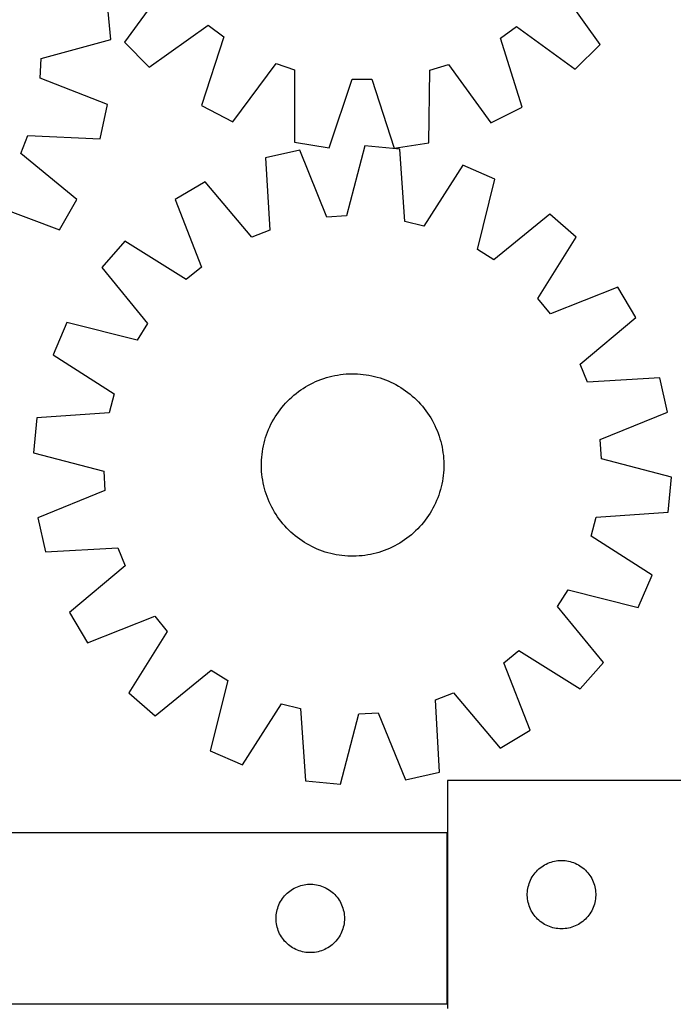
# Model space of a CAD drawing. Header units: millimetres. Extents: x 7 to 1493, y 7 to 2993.
# Tile 9 of 12: x 943 to 1230, y 2113 to 2545. Entities that reach past the tile are written whole.
import ezdxf

# ---------------------------------------------------------------- set-up
doc = ezdxf.new("R2010")
doc.units = ezdxf.units.MM
doc.layers.add('COMMON', color=5, linetype='CONTINUOUS', true_color=0x0000ff)
doc.layers.add('CUT', color=7, linetype='CONTINUOUS', true_color=0x000000)

msp = doc.modelspace()

# ---------------------------------------------------------------- linework, layer by layer
at = {"layer": 'COMMON'}
msp.add_line((1130.904269, 2188.023826), (1130.904269, 2113.023826), dxfattribs=at)
at = {"layer": 'CUT'}
for p, q in [((1007.991123, 2560.399867), (989.337816, 2534.689384)), ((1197.905706, 2533.679173), (1179.502329, 2559.569142)), ((983.413088, 2535.89208), (981.808099, 2551.194189)), ((1000.164574, 2523.757236), (1026.054542, 2542.160613)), ((1026.054542, 2542.160613), (1032.96684, 2537.087201)), ((1154.301956, 2536.499507), (1161.263075, 2541.505722)), ((1161.263075, 2541.505722), (1186.973557, 2522.852415)), ((952.775091, 2527.508293), (983.413088, 2535.89208)), ((989.337816, 2534.689384), (1000.164574, 2523.757236)), ((1032.96684, 2537.087201), (1023.171467, 2506.87089)), ((1163.804167, 2506.189727), (1154.301956, 2536.499507)), ((1186.973557, 2522.852415), (1197.905706, 2533.679173)), ((952.324503, 2518.945797), (952.775091, 2527.508293)), ((1036.846545, 2499.819452), (1055.782412, 2525.322543)), ((1055.782412, 2525.322543), (1063.924169, 2522.633459)), ((1063.924169, 2522.633459), (1063.945569, 2490.869103)), ((1122.876971, 2490.583666), (1123.206068, 2522.346324)), ((1123.206068, 2522.346324), (1131.373491, 2524.956413)), ((1131.373491, 2524.956413), (1150.061424, 2499.271088)), ((981.913351, 2507.392665), (952.324503, 2518.945797)), ((1079.130356, 2488.388618), (1089.258547, 2518.495004)), ((1089.258547, 2518.495004), (1097.83279, 2518.453475)), ((1097.83279, 2518.453475), (1107.668868, 2488.25039)), ((978.711174, 2492.343526), (981.913351, 2507.392665)), ((1023.171467, 2506.87089), (1036.846545, 2499.819452)), ((1150.061424, 2499.271088), (1163.804167, 2506.189727)), ((943.907483, 2485.833554), (946.981975, 2493.837732)), ((946.981975, 2493.837732), (978.711174, 2492.343526)), ((1063.945569, 2490.869103), (1079.130356, 2488.388618)), ((1066.257641, 2487.396233), (1051.245635, 2484.024257)), ((1078.144287, 2457.939783), (1066.257641, 2487.396233)), ((1094.738295, 2489.217819), (1086.701146, 2458.487069)), ((1110.057559, 2487.785794), (1094.738295, 2489.217819)), ((1107.668868, 2488.25039), (1122.876971, 2490.583666)), ((1112.259887, 2456.09787), (1110.057559, 2487.785794)), ((968.478036, 2465.702416), (943.907483, 2485.833554)), ((1051.245635, 2484.024257), (1053.098176, 2452.313962)), ((1137.707171, 2480.71722), (1120.567065, 2453.974155)), ((1151.834137, 2474.621369), (1137.707171, 2480.71722)), ((1024.721824, 2473.490819), (1011.486556, 2465.644915)), ((1045.12924, 2449.149247), (1024.721824, 2473.490819)), ((1144.136569, 2443.803806), (1151.834137, 2474.621369)), ((960.782145, 2452.379361), (968.478036, 2465.702416)), ((1011.486556, 2465.644915), (1023.047448, 2436.059098)), ((931.067618, 2463.605298), (960.782145, 2452.379361)), ((1086.701146, 2458.487069), (1078.144287, 2457.939783)), ((1175.946172, 2459.354556), (1151.3809, 2439.216974)), ((1187.497993, 2449.191585), (1175.946172, 2459.354556)), ((1053.098176, 2452.313962), (1045.12924, 2449.149247)), ((1120.567065, 2453.974155), (1112.259887, 2456.09787)), ((1170.65402, 2422.26102), (1187.497993, 2449.191585)), ((989.515925, 2447.430712), (979.352954, 2435.87889)), ((1016.44649, 2430.586739), (989.515925, 2447.430712)), ((1151.3809, 2439.216974), (1144.136569, 2443.803806)), ((979.352954, 2435.87889), (999.490536, 2411.313619)), ((1023.047448, 2436.059098), (1016.44649, 2430.586739)), ((1205.712196, 2427.220954), (1176.12638, 2415.660062)), ((1213.5581, 2413.985686), (1205.712196, 2427.220954)), ((1176.12638, 2415.660062), (1170.65402, 2422.26102)), ((1189.216528, 2393.57827), (1213.5581, 2413.985686)), ((964.086141, 2411.766855), (957.99029, 2397.63989)), ((994.903704, 2404.069288), (964.086141, 2411.766855)), ((999.490536, 2411.313619), (994.903704, 2404.069288)), ((957.99029, 2397.63989), (984.733355, 2380.499784)), ((1192.381243, 2385.609334), (1189.216528, 2393.57827)), ((1075.503696, 2386.833351), (1076.688866, 2387.250938)), ((1076.688866, 2387.250938), (1077.886568, 2387.631091)), ((1077.886568, 2387.631091), (1079.09562, 2387.973437)), ((1079.09562, 2387.973437), (1080.314829, 2388.277636)), ((1080.314829, 2388.277636), (1081.542991, 2388.543389)), ((1081.542991, 2388.543389), (1082.778894, 2388.770434)), ((1082.778894, 2388.770434), (1084.02132, 2388.958546)), ((1084.02132, 2388.958546), (1085.269041, 2389.107539)), ((1085.269041, 2389.107539), (1086.520826, 2389.217267)), ((1086.520826, 2389.217267), (1087.77544, 2389.287621)), ((1087.77544, 2389.287621), (1089.031646, 2389.318532)), ((1089.031646, 2389.318532), (1090.288202, 2389.30997)), ((1090.288202, 2389.30997), (1091.543869, 2389.261942)), ((1091.543869, 2389.261942), (1092.797408, 2389.174497)), ((1092.797408, 2389.174497), (1094.047582, 2389.04772)), ((1094.047582, 2389.04772), (1095.293156, 2388.881737)), ((1095.293156, 2388.881737), (1096.532903, 2388.676711)), ((1096.532903, 2388.676711), (1097.765598, 2388.432845)), ((1097.765598, 2388.432845), (1098.990024, 2388.15038)), ((1098.990024, 2388.15038), (1100.204974, 2387.829594)), ((1100.204974, 2387.829594), (1101.409248, 2387.470803)), ((1101.409248, 2387.470803), (1102.601658, 2387.074363)), ((1224.091538, 2387.461875), (1192.381243, 2385.609334)), ((1227.463514, 2372.449869), (1224.091538, 2387.461875)), ((1066.610716, 2382.202068), (1067.654802, 2382.901275)), ((1067.654802, 2382.901275), (1068.720335, 2383.567342)), ((1068.720335, 2383.567342), (1069.806265, 2384.199611)), ((1069.806265, 2384.199611), (1070.911518, 2384.797458)), ((1070.911518, 2384.797458), (1072.035005, 2385.360294)), ((1072.035005, 2385.360294), (1073.175617, 2385.887562)), ((1073.175617, 2385.887562), (1074.332228, 2386.378742)), ((1074.332228, 2386.378742), (1075.503696, 2386.833351)), ((1102.601658, 2387.074363), (1103.781027, 2386.640663)), ((1103.781027, 2386.640663), (1104.946192, 2386.170133)), ((1104.946192, 2386.170133), (1106.096001, 2385.663236)), ((1106.096001, 2385.663236), (1107.229322, 2385.120473)), ((1107.229322, 2385.120473), (1108.345034, 2384.542379)), ((1108.345034, 2384.542379), (1109.442038, 2383.929525)), ((1109.442038, 2383.929525), (1110.51925, 2383.282516)), ((1110.51925, 2383.282516), (1111.575608, 2382.60199)), ((984.733355, 2380.499784), (982.60964, 2372.192606)), ((1061.747264, 2378.234178), (1062.669115, 2379.088109)), ((1062.669115, 2379.088109), (1063.617334, 2379.912661)), ((1063.617334, 2379.912661), (1064.590985, 2380.707023)), ((1064.590985, 2380.707023), (1065.589108, 2381.47041)), ((1065.589108, 2381.47041), (1066.610716, 2382.202068)), ((1111.575608, 2382.60199), (1112.610068, 2381.888619)), ((1112.610068, 2381.888619), (1113.62161, 2381.143107)), ((1113.62161, 2381.143107), (1114.609237, 2380.366189)), ((1114.609237, 2380.366189), (1115.571972, 2379.558632)), ((1115.571972, 2379.558632), (1116.508866, 2378.721234)), ((1116.508866, 2378.721234), (1117.418995, 2377.85482)), ((1057.564403, 2373.554329), (1058.341321, 2374.541955)), ((1058.341321, 2374.541955), (1059.148878, 2375.504691)), ((1059.148878, 2375.504691), (1059.986276, 2376.441585)), ((1059.986276, 2376.441585), (1060.85269, 2377.351714)), ((1060.85269, 2377.351714), (1061.747264, 2378.234178)), ((1117.418995, 2377.85482), (1118.30146, 2376.960246)), ((1118.30146, 2376.960246), (1119.15539, 2376.038395)), ((1119.15539, 2376.038395), (1119.979943, 2375.090176)), ((1119.979943, 2375.090176), (1120.774304, 2374.116525)), ((950.921716, 2369.990277), (949.489691, 2354.671013)), ((982.60964, 2372.192606), (950.921716, 2369.990277)), ((1054.777985, 2369.374757), (1055.424994, 2370.451969)), ((1055.424994, 2370.451969), (1056.10552, 2371.508326)), ((1056.10552, 2371.508326), (1056.818891, 2372.542787)), ((1056.818891, 2372.542787), (1057.564403, 2373.554329)), ((1120.774304, 2374.116525), (1121.537691, 2373.118402)), ((1121.537691, 2373.118402), (1122.269349, 2372.096794)), ((1122.269349, 2372.096794), (1122.968556, 2371.052708)), ((1122.968556, 2371.052708), (1123.634623, 2369.987175)), ((1123.634623, 2369.987175), (1124.266893, 2368.901245)), ((1198.007065, 2360.563223), (1227.463514, 2372.449869)), ((1052.537377, 2364.87891), (1053.044274, 2366.02872)), ((1053.044274, 2366.02872), (1053.587037, 2367.16204)), ((1053.587037, 2367.16204), (1054.165131, 2368.277753)), ((1054.165131, 2368.277753), (1054.777985, 2369.374757)), ((1124.266893, 2368.901245), (1124.86474, 2367.795992)), ((1124.86474, 2367.795992), (1125.427575, 2366.672505)), ((1125.427575, 2366.672505), (1125.954843, 2365.531893)), ((1050.877916, 2360.137693), (1051.236707, 2361.341967)), ((1051.236707, 2361.341967), (1051.633147, 2362.534377)), ((1051.633147, 2362.534377), (1052.066847, 2363.713746)), ((1052.066847, 2363.713746), (1052.537377, 2364.87891)), ((1125.954843, 2365.531893), (1126.446024, 2364.375282)), ((1126.446024, 2364.375282), (1126.900632, 2363.203814)), ((1126.900632, 2363.203814), (1127.318219, 2362.018644)), ((1127.318219, 2362.018644), (1127.698373, 2360.820942)), ((1050.030799, 2356.465622), (1050.274665, 2357.698316)), ((1050.274665, 2357.698316), (1050.55713, 2358.922743)), ((1050.55713, 2358.922743), (1050.877916, 2360.137693)), ((1127.698373, 2360.820942), (1128.040718, 2359.61189)), ((1128.040718, 2359.61189), (1128.344918, 2358.392681)), ((1128.344918, 2358.392681), (1128.610671, 2357.164519)), ((1128.610671, 2357.164519), (1128.837715, 2355.928616)), ((1198.554351, 2352.006364), (1198.007065, 2360.563223)), ((949.489691, 2354.671013), (980.220441, 2346.633865)), ((1049.445568, 2351.476588), (1049.533013, 2352.730127)), ((1049.533013, 2352.730127), (1049.65979, 2353.9803)), ((1049.65979, 2353.9803), (1049.825773, 2355.225875)), ((1049.825773, 2355.225875), (1050.030799, 2356.465622)), ((1128.837715, 2355.928616), (1129.025827, 2354.68619)), ((1129.025827, 2354.68619), (1129.17482, 2353.438469)), ((1129.17482, 2353.438469), (1129.284548, 2352.186684)), ((1049.388978, 2348.964364), (1049.39754, 2350.22092)), ((1049.419889, 2347.708159), (1049.388978, 2348.964364)), ((1049.39754, 2350.22092), (1049.445568, 2351.476588)), ((1129.284548, 2352.186684), (1129.354902, 2350.93207)), ((1129.377251, 2348.419308), (1129.329224, 2347.163641)), ((1129.354902, 2350.93207), (1129.385814, 2349.675864)), ((1129.385814, 2349.675864), (1129.377251, 2348.419308)), ((1229.285101, 2343.969215), (1198.554351, 2352.006364)), ((980.220441, 2346.633865), (980.767727, 2338.077005)), ((1049.490243, 2346.453545), (1049.419889, 2347.708159)), ((1049.599971, 2345.201759), (1049.490243, 2346.453545)), ((1049.748964, 2343.954038), (1049.599971, 2345.201759)), ((1129.115002, 2344.659928), (1128.949018, 2343.414353)), ((1129.241778, 2345.910102), (1129.115002, 2344.659928)), ((1129.329224, 2347.163641), (1129.241778, 2345.910102)), ((1049.937076, 2342.711613), (1049.748964, 2343.954038)), ((1050.164121, 2341.475709), (1049.937076, 2342.711613)), ((1050.429874, 2340.247547), (1050.164121, 2341.475709)), ((1050.734073, 2339.028339), (1050.429874, 2340.247547)), ((1128.217661, 2339.717486), (1127.896875, 2338.502536)), ((1128.500127, 2340.941912), (1128.217661, 2339.717486)), ((1128.743993, 2342.174607), (1128.500127, 2340.941912)), ((1128.949018, 2343.414353), (1128.743993, 2342.174607)), ((1227.853075, 2328.649951), (1229.285101, 2343.969215)), ((980.767727, 2338.077005), (951.311277, 2326.190359)), ((1051.076419, 2337.819287), (1050.734073, 2339.028339)), ((1051.456572, 2336.621585), (1051.076419, 2337.819287)), ((1051.874159, 2335.436415), (1051.456572, 2336.621585)), ((1052.328768, 2334.264946), (1051.874159, 2335.436415)), ((1127.141644, 2336.105852), (1126.707945, 2334.926483)), ((1127.538085, 2337.298262), (1127.141644, 2336.105852)), ((1127.896875, 2338.502536), (1127.538085, 2337.298262)), ((1052.819948, 2333.108336), (1052.328768, 2334.264946)), ((1053.347216, 2331.967724), (1052.819948, 2333.108336)), ((1053.910051, 2330.844237), (1053.347216, 2331.967724)), ((1125.187754, 2331.478188), (1124.609661, 2330.362476)), ((1125.730517, 2332.611509), (1125.187754, 2331.478188)), ((1126.237414, 2333.761318), (1125.730517, 2332.611509)), ((1126.707945, 2334.926483), (1126.237414, 2333.761318)), ((1054.507899, 2329.738983), (1053.910051, 2330.844237)), ((1055.140168, 2328.653054), (1054.507899, 2329.738983)), ((1055.806235, 2327.58752), (1055.140168, 2328.653054)), ((1056.505442, 2326.543434), (1055.806235, 2327.58752)), ((1122.669271, 2327.131902), (1121.9559, 2326.097442)), ((1123.349797, 2328.18826), (1122.669271, 2327.131902)), ((1123.996807, 2329.265472), (1123.349797, 2328.18826)), ((1124.609661, 2330.362476), (1123.996807, 2329.265472)), ((1196.165151, 2326.447623), (1227.853075, 2328.649951)), ((951.311277, 2326.190359), (954.683253, 2311.178353)), ((1057.2371, 2325.521826), (1056.505442, 2326.543434)), ((1058.000487, 2324.523704), (1057.2371, 2325.521826)), ((1058.794849, 2323.550053), (1058.000487, 2324.523704)), ((1059.619401, 2322.601834), (1058.794849, 2323.550053)), ((1060.473332, 2321.679982), (1059.619401, 2322.601834)), ((1119.625914, 2323.135538), (1118.788515, 2322.198644)), ((1120.43347, 2324.098273), (1119.625914, 2323.135538)), ((1121.210388, 2325.0859), (1120.43347, 2324.098273)), ((1121.9559, 2326.097442), (1121.210388, 2325.0859)), ((1194.041436, 2318.140445), (1196.165151, 2326.447623)), ((1061.355796, 2320.785408), (1060.473332, 2321.679982)), ((1062.265925, 2319.918995), (1061.355796, 2320.785408)), ((1063.202819, 2319.081596), (1062.265925, 2319.918995)), ((1064.165555, 2318.27404), (1063.202819, 2319.081596)), ((1065.153181, 2317.497122), (1064.165555, 2318.27404)), ((1115.157457, 2318.727567), (1114.183806, 2317.933206)), ((1116.105676, 2319.55212), (1115.157457, 2318.727567)), ((1117.027528, 2320.40605), (1116.105676, 2319.55212)), ((1117.922102, 2321.288515), (1117.027528, 2320.40605)), ((1118.788515, 2322.198644), (1117.922102, 2321.288515)), ((1220.784501, 2301.000339), (1194.041436, 2318.140445)), ((1066.164723, 2316.75161), (1065.153181, 2317.497122)), ((1067.199184, 2316.038239), (1066.164723, 2316.75161)), ((1068.255541, 2315.357713), (1067.199184, 2316.038239)), ((1069.332753, 2314.710703), (1068.255541, 2315.357713)), ((1070.429757, 2314.097849), (1069.332753, 2314.710703)), ((1071.54547, 2313.519756), (1070.429757, 2314.097849)), ((1107.863273, 2313.84277), (1106.739786, 2313.279935)), ((1108.968527, 2314.440617), (1107.863273, 2313.84277)), ((1110.054456, 2315.072887), (1108.968527, 2314.440617)), ((1111.11999, 2315.738953), (1110.054456, 2315.072887)), ((1112.164076, 2316.438161), (1111.11999, 2315.738953)), ((1113.185684, 2317.169819), (1112.164076, 2316.438161)), ((1114.183806, 2317.933206), (1113.185684, 2317.169819)), ((954.683253, 2311.178353), (986.393548, 2313.030895)), ((986.393548, 2313.030895), (989.558263, 2305.061958)), ((1072.67879, 2312.976993), (1071.54547, 2313.519756)), ((1073.8286, 2312.470096), (1072.67879, 2312.976993)), ((1074.993764, 2311.999565), (1073.8286, 2312.470096)), ((1076.173133, 2311.565866), (1074.993764, 2311.999565)), ((1077.365543, 2311.169425), (1076.173133, 2311.565866)), ((1078.569817, 2310.810635), (1077.365543, 2311.169425)), ((1079.784767, 2310.489849), (1078.569817, 2310.810635)), ((1081.009194, 2310.207383), (1079.784767, 2310.489849)), ((1082.241888, 2309.963517), (1081.009194, 2310.207383)), ((1083.481635, 2309.758492), (1082.241888, 2309.963517)), ((1084.72721, 2309.592508), (1083.481635, 2309.758492)), ((1085.977383, 2309.465732), (1084.72721, 2309.592508)), ((1087.230922, 2309.378286), (1085.977383, 2309.465732)), ((1093.505751, 2309.53269), (1092.253965, 2309.422962)), ((1094.753472, 2309.681683), (1093.505751, 2309.53269)), ((1095.995897, 2309.869795), (1094.753472, 2309.681683)), ((1097.231801, 2310.096839), (1095.995897, 2309.869795)), ((1098.459963, 2310.362592), (1097.231801, 2310.096839)), ((1099.679171, 2310.666792), (1098.459963, 2310.362592)), ((1100.888223, 2311.009137), (1099.679171, 2310.666792)), ((1102.085925, 2311.389291), (1100.888223, 2311.009137)), ((1103.271095, 2311.806878), (1102.085925, 2311.389291)), ((1104.442564, 2312.261486), (1103.271095, 2311.806878)), ((1105.599174, 2312.752667), (1104.442564, 2312.261486)), ((1106.739786, 2313.279935), (1105.599174, 2312.752667)), ((1088.48659, 2309.330259), (1087.230922, 2309.378286)), ((1089.743146, 2309.321696), (1088.48659, 2309.330259)), ((1090.999351, 2309.352608), (1089.743146, 2309.321696)), ((1092.253965, 2309.422962), (1090.999351, 2309.352608)), ((989.558263, 2305.061958), (965.216691, 2284.654543)), ((1214.688651, 2286.873373), (1220.784501, 2301.000339)), ((1179.284255, 2287.32661), (1183.871088, 2294.570941)), ((1183.871088, 2294.570941), (1214.688651, 2286.873373)), ((965.216691, 2284.654543), (973.062595, 2271.419275)), ((1199.421837, 2262.761338), (1179.284255, 2287.32661)), ((973.062595, 2271.419275), (1002.648412, 2282.980167)), ((1002.648412, 2282.980167), (1008.120771, 2276.379208)), ((1008.120771, 2276.379208), (991.276798, 2249.448643)), ((1155.727343, 2262.58113), (1162.328302, 2268.05349)), ((1162.328302, 2268.05349), (1189.258867, 2251.209517)), ((1167.288235, 2232.995314), (1155.727343, 2262.58113)), ((1189.258867, 2251.209517), (1199.421837, 2262.761338)), ((1002.82862, 2239.285673), (1027.393891, 2259.423255)), ((1027.393891, 2259.423255), (1034.638222, 2254.836422)), ((1034.638222, 2254.836422), (1026.940655, 2224.018859)), ((991.276798, 2249.448643), (1002.82862, 2239.285673)), ((1125.676615, 2246.326267), (1133.645552, 2249.490982)), ((1133.645552, 2249.490982), (1154.052967, 2225.14941)), ((1127.529157, 2214.615972), (1125.676615, 2246.326267)), ((1041.06762, 2217.923009), (1058.207726, 2244.666074)), ((1058.207726, 2244.666074), (1066.514904, 2242.542359)), ((1066.514904, 2242.542359), (1068.717233, 2210.854435)), ((1092.073645, 2240.153159), (1100.630505, 2240.700445)), ((1100.630505, 2240.700445), (1112.517151, 2211.243996)), ((1084.036497, 2209.422409), (1092.073645, 2240.153159)), ((1154.052967, 2225.14941), (1167.288235, 2232.995314)), ((1026.940655, 2224.018859), (1041.06762, 2217.923009)), ((1112.517151, 2211.243996), (1127.529157, 2214.615972)), ((1068.717233, 2210.854435), (1084.036497, 2209.422409)), ((1306.00427, 2210.969182), (1131.00427, 2210.969182)), ((1131.00427, 2210.969182), (1131.00427, 2110.969182)), ((1130.804269, 2188.023826), (930.804269, 2188.023826)), ((1130.804269, 2113.023826), (1130.804269, 2188.023826)), ((1177.184204, 2175.474598), (1177.935989, 2175.652017)), ((1177.935989, 2175.652017), (1178.695912, 2175.7905)), ((1178.695912, 2175.7905), (1179.461956, 2175.88968)), ((1179.461956, 2175.88968), (1180.232089, 2175.949293)), ((1180.232089, 2175.949293), (1181.00427, 2175.969182)), ((1181.00427, 2175.969182), (1181.776452, 2175.949293)), ((1181.776452, 2175.949293), (1182.546585, 2175.88968)), ((1182.546585, 2175.88968), (1183.312629, 2175.7905)), ((1183.312629, 2175.7905), (1184.072551, 2175.652017)), ((1184.072551, 2175.652017), (1184.824337, 2175.474598)), ((1169.99599, 2171.158282), (1170.535108, 2171.711465)), ((1170.535108, 2171.711465), (1171.101989, 2172.236161)), ((1171.101989, 2172.236161), (1171.695128, 2172.730979)), ((1171.695128, 2172.730979), (1172.312954, 2173.194607)), ((1172.312954, 2173.194607), (1172.953828, 2173.625815)), ((1172.953828, 2173.625815), (1173.616049, 2174.023461)), ((1173.616049, 2174.023461), (1174.297864, 2174.386488)), ((1174.297864, 2174.386488), (1174.997462, 2174.713935)), ((1174.997462, 2174.713935), (1175.712989, 2175.004934)), ((1175.712989, 2175.004934), (1176.442548, 2175.258713)), ((1176.442548, 2175.258713), (1177.184204, 2175.474598)), ((1184.824337, 2175.474598), (1185.565993, 2175.258713)), ((1185.565993, 2175.258713), (1186.295552, 2175.004934)), ((1186.295552, 2175.004934), (1187.011079, 2174.713935)), ((1187.011079, 2174.713935), (1187.710677, 2174.386488)), ((1187.710677, 2174.386488), (1188.392491, 2174.023461)), ((1188.392491, 2174.023461), (1189.054713, 2173.625815)), ((1189.054713, 2173.625815), (1189.695587, 2173.194607)), ((1189.695587, 2173.194607), (1190.313413, 2172.730979)), ((1190.313413, 2172.730979), (1190.906552, 2172.236161)), ((1190.906552, 2172.236161), (1191.473433, 2171.711465)), ((1191.473433, 2171.711465), (1192.012551, 2171.158282)), ((1167.109411, 2166.6201), (1167.418737, 2167.327898)), ((1167.418737, 2167.327898), (1167.764088, 2168.018833)), ((1167.764088, 2168.018833), (1168.144551, 2168.691074)), ((1168.144551, 2168.691074), (1168.559115, 2169.342838)), ((1168.559115, 2169.342838), (1169.006682, 2169.972396)), ((1169.006682, 2169.972396), (1169.486064, 2170.57808)), ((1169.486064, 2170.57808), (1169.99599, 2171.158282)), ((1192.012551, 2171.158282), (1192.522477, 2170.57808)), ((1192.522477, 2170.57808), (1193.001859, 2169.972396)), ((1193.001859, 2169.972396), (1193.449426, 2169.342838)), ((1193.449426, 2169.342838), (1193.86399, 2168.691074)), ((1193.86399, 2168.691074), (1194.244452, 2168.018833)), ((1194.244452, 2168.018833), (1194.589804, 2167.327898)), ((1194.589804, 2167.327898), (1194.89913, 2166.6201)), ((1061.801055, 2162.521415), (1062.430614, 2162.968982)), ((1062.430614, 2162.968982), (1063.082377, 2163.383546)), ((1063.082377, 2163.383546), (1063.754618, 2163.764008)), ((1063.754618, 2163.764008), (1064.445554, 2164.10936)), ((1064.445554, 2164.10936), (1065.153351, 2164.418686)), ((1065.153351, 2164.418686), (1065.876134, 2164.691165)), ((1065.876134, 2164.691165), (1066.611985, 2164.926074)), ((1066.611985, 2164.926074), (1067.358953, 2165.122792)), ((1067.358953, 2165.122792), (1068.115058, 2165.280796)), ((1068.115058, 2165.280796), (1068.878294, 2165.399666)), ((1068.878294, 2165.399666), (1069.646638, 2165.479089)), ((1069.646638, 2165.479089), (1070.418051, 2165.518853)), ((1070.418051, 2165.518853), (1071.190488, 2165.518853)), ((1071.190488, 2165.518853), (1071.961901, 2165.479089)), ((1071.961901, 2165.479089), (1072.730245, 2165.399666)), ((1072.730245, 2165.399666), (1073.493481, 2165.280796)), ((1073.493481, 2165.280796), (1074.249586, 2165.122792)), ((1074.249586, 2165.122792), (1074.996554, 2164.926074)), ((1074.996554, 2164.926074), (1075.732405, 2164.691165)), ((1075.732405, 2164.691165), (1076.455188, 2164.418686)), ((1076.455188, 2164.418686), (1077.162985, 2164.10936)), ((1077.162985, 2164.10936), (1077.853921, 2163.764008)), ((1077.853921, 2163.764008), (1078.526161, 2163.383546)), ((1078.526161, 2163.383546), (1079.177925, 2162.968982)), ((1079.177925, 2162.968982), (1079.807484, 2162.521415)), ((1166.049008, 2162.126814), (1166.12843, 2162.895157)), ((1166.12843, 2162.895157), (1166.247301, 2163.658393)), ((1166.247301, 2163.658393), (1166.405305, 2164.414498)), ((1166.405305, 2164.414498), (1166.602022, 2165.161466)), ((1166.602022, 2165.161466), (1166.836932, 2165.897318)), ((1166.836932, 2165.897318), (1167.109411, 2166.6201)), ((1194.89913, 2166.6201), (1195.171609, 2165.897318)), ((1195.171609, 2165.897318), (1195.406519, 2165.161466)), ((1195.406519, 2165.161466), (1195.603236, 2164.414498)), ((1195.603236, 2164.414498), (1195.76124, 2163.658393)), ((1195.76124, 2163.658393), (1195.880111, 2162.895157)), ((1195.880111, 2162.895157), (1195.959533, 2162.126814)), ((1057.749991, 2157.912047), (1058.147636, 2158.574269)), ((1058.147636, 2158.574269), (1058.578844, 2159.215143)), ((1058.578844, 2159.215143), (1059.042472, 2159.832969)), ((1059.042472, 2159.832969), (1059.537291, 2160.426108)), ((1059.537291, 2160.426108), (1060.061987, 2160.992989)), ((1060.061987, 2160.992989), (1060.615169, 2161.532107)), ((1060.615169, 2161.532107), (1061.195372, 2162.042033)), ((1061.195372, 2162.042033), (1061.801055, 2162.521415)), ((1079.807484, 2162.521415), (1080.413167, 2162.042033)), ((1080.413167, 2162.042033), (1080.99337, 2161.532107)), ((1080.99337, 2161.532107), (1081.546552, 2160.992989)), ((1081.546552, 2160.992989), (1082.071248, 2160.426108)), ((1082.071248, 2160.426108), (1082.566067, 2159.832969)), ((1082.566067, 2159.832969), (1083.029695, 2159.215143)), ((1083.029695, 2159.215143), (1083.460903, 2158.574269)), ((1083.460903, 2158.574269), (1083.858548, 2157.912047)), ((1166.009243, 2161.355401), (1166.049008, 2162.126814)), ((1166.009243, 2160.582963), (1166.009243, 2161.355401)), ((1166.049008, 2159.81155), (1166.009243, 2160.582963)), ((1166.12843, 2159.043207), (1166.049008, 2159.81155)), ((1166.247301, 2158.279971), (1166.12843, 2159.043207)), ((1195.880111, 2159.043207), (1195.76124, 2158.279971)), ((1195.959533, 2159.81155), (1195.880111, 2159.043207)), ((1195.959533, 2162.126814), (1195.999297, 2161.355401)), ((1195.999297, 2160.582963), (1195.959533, 2159.81155)), ((1195.999297, 2161.355401), (1195.999297, 2160.582963)), ((1056.121434, 2153.592107), (1056.298854, 2154.343893)), ((1056.298854, 2154.343893), (1056.514739, 2155.085549)), ((1056.514739, 2155.085549), (1056.768517, 2155.815108)), ((1056.768517, 2155.815108), (1057.059516, 2156.530635)), ((1057.059516, 2156.530635), (1057.386963, 2157.230233)), ((1057.386963, 2157.230233), (1057.749991, 2157.912047)), ((1083.858548, 2157.912047), (1084.221576, 2157.230233)), ((1084.221576, 2157.230233), (1084.549023, 2156.530635)), ((1084.549023, 2156.530635), (1084.840022, 2155.815108)), ((1084.840022, 2155.815108), (1085.0938, 2155.085549)), ((1085.0938, 2155.085549), (1085.309685, 2154.343893)), ((1085.309685, 2154.343893), (1085.487105, 2153.592107)), ((1166.405305, 2157.523866), (1166.247301, 2158.279971)), ((1166.602022, 2156.776897), (1166.405305, 2157.523866)), ((1166.836932, 2156.041046), (1166.602022, 2156.776897)), ((1167.109411, 2155.318264), (1166.836932, 2156.041046)), ((1167.418737, 2154.610466), (1167.109411, 2155.318264)), ((1167.764088, 2153.919531), (1167.418737, 2154.610466)), ((1194.589804, 2154.610466), (1194.244452, 2153.919531)), ((1194.89913, 2155.318264), (1194.589804, 2154.610466)), ((1195.171609, 2156.041046), (1194.89913, 2155.318264)), ((1195.406519, 2156.776897), (1195.171609, 2156.041046)), ((1195.603236, 2157.523866), (1195.406519, 2156.776897)), ((1195.76124, 2158.279971), (1195.603236, 2157.523866)), ((1055.804269, 2150.523826), (1055.824158, 2151.296008)), ((1055.824158, 2149.751645), (1055.804269, 2150.523826)), ((1055.824158, 2151.296008), (1055.883771, 2152.066141)), ((1055.883771, 2148.981511), (1055.824158, 2149.751645)), ((1055.883771, 2152.066141), (1055.982951, 2152.832185)), ((1055.982951, 2152.832185), (1056.121434, 2153.592107)), ((1085.487105, 2153.592107), (1085.625588, 2152.832185)), ((1085.625588, 2152.832185), (1085.724768, 2152.066141)), ((1085.724768, 2152.066141), (1085.784381, 2151.296008)), ((1085.784381, 2149.751645), (1085.724768, 2148.981511)), ((1085.784381, 2151.296008), (1085.804269, 2150.523826)), ((1085.804269, 2150.523826), (1085.784381, 2149.751645)), ((1168.144551, 2153.24729), (1167.764088, 2153.919531)), ((1168.559115, 2152.595526), (1168.144551, 2153.24729)), ((1169.006682, 2151.965968), (1168.559115, 2152.595526)), ((1169.486064, 2151.360284), (1169.006682, 2151.965968)), ((1169.99599, 2150.780082), (1169.486064, 2151.360284)), ((1170.535108, 2150.226899), (1169.99599, 2150.780082)), ((1171.101989, 2149.702203), (1170.535108, 2150.226899)), ((1191.473433, 2150.226899), (1190.906552, 2149.702203)), ((1192.012551, 2150.780082), (1191.473433, 2150.226899)), ((1192.522477, 2151.360284), (1192.012551, 2150.780082)), ((1193.001859, 2151.965968), (1192.522477, 2151.360284)), ((1193.449426, 2152.595526), (1193.001859, 2151.965968)), ((1193.86399, 2153.24729), (1193.449426, 2152.595526)), ((1194.244452, 2153.919531), (1193.86399, 2153.24729)), ((1055.982951, 2148.215468), (1055.883771, 2148.981511)), ((1056.121434, 2147.455545), (1055.982951, 2148.215468)), ((1056.298854, 2146.70376), (1056.121434, 2147.455545)), ((1056.514739, 2145.962104), (1056.298854, 2146.70376)), ((1056.768517, 2145.232545), (1056.514739, 2145.962104)), ((1085.0938, 2145.962104), (1084.840022, 2145.232545)), ((1085.309685, 2146.70376), (1085.0938, 2145.962104)), ((1085.487105, 2147.455545), (1085.309685, 2146.70376)), ((1085.625588, 2148.215468), (1085.487105, 2147.455545)), ((1085.724768, 2148.981511), (1085.625588, 2148.215468)), ((1171.695128, 2149.207385), (1171.101989, 2149.702203)), ((1172.312954, 2148.743757), (1171.695128, 2149.207385)), ((1172.953828, 2148.312549), (1172.312954, 2148.743757)), ((1173.616049, 2147.914903), (1172.953828, 2148.312549)), ((1174.297864, 2147.551876), (1173.616049, 2147.914903)), ((1174.997462, 2147.224428), (1174.297864, 2147.551876)), ((1175.712989, 2146.93343), (1174.997462, 2147.224428)), ((1176.442548, 2146.679651), (1175.712989, 2146.93343)), ((1177.184204, 2146.463766), (1176.442548, 2146.679651)), ((1177.935989, 2146.286347), (1177.184204, 2146.463766)), ((1178.695912, 2146.147863), (1177.935989, 2146.286347)), ((1179.461956, 2146.048684), (1178.695912, 2146.147863)), ((1180.232089, 2145.989071), (1179.461956, 2146.048684)), ((1181.00427, 2145.969182), (1180.232089, 2145.989071)), ((1181.776452, 2145.989071), (1181.00427, 2145.969182)), ((1182.546585, 2146.048684), (1181.776452, 2145.989071)), ((1183.312629, 2146.147863), (1182.546585, 2146.048684)), ((1184.072551, 2146.286347), (1183.312629, 2146.147863)), ((1184.824337, 2146.463766), (1184.072551, 2146.286347)), ((1185.565993, 2146.679651), (1184.824337, 2146.463766)), ((1186.295552, 2146.93343), (1185.565993, 2146.679651)), ((1187.011079, 2147.224428), (1186.295552, 2146.93343)), ((1187.710677, 2147.551876), (1187.011079, 2147.224428)), ((1188.392491, 2147.914903), (1187.710677, 2147.551876)), ((1189.054713, 2148.312549), (1188.392491, 2147.914903)), ((1189.695587, 2148.743757), (1189.054713, 2148.312549)), ((1190.313413, 2149.207385), (1189.695587, 2148.743757)), ((1190.906552, 2149.702203), (1190.313413, 2149.207385)), ((1057.059516, 2144.517018), (1056.768517, 2145.232545)), ((1057.386963, 2143.817419), (1057.059516, 2144.517018)), ((1057.749991, 2143.135605), (1057.386963, 2143.817419)), ((1058.147636, 2142.473383), (1057.749991, 2143.135605)), ((1058.578844, 2141.83251), (1058.147636, 2142.473383)), ((1059.042472, 2141.214684), (1058.578844, 2141.83251)), ((1059.537291, 2140.621545), (1059.042472, 2141.214684)), ((1082.566067, 2141.214684), (1082.071248, 2140.621545)), ((1083.029695, 2141.83251), (1082.566067, 2141.214684)), ((1083.460903, 2142.473383), (1083.029695, 2141.83251)), ((1083.858548, 2143.135605), (1083.460903, 2142.473383)), ((1084.221576, 2143.817419), (1083.858548, 2143.135605)), ((1084.549023, 2144.517018), (1084.221576, 2143.817419)), ((1084.840022, 2145.232545), (1084.549023, 2144.517018)), ((1060.061987, 2140.054664), (1059.537291, 2140.621545)), ((1060.615169, 2139.515546), (1060.061987, 2140.054664)), ((1061.195372, 2139.00562), (1060.615169, 2139.515546)), ((1061.801055, 2138.526238), (1061.195372, 2139.00562)), ((1062.430614, 2138.078671), (1061.801055, 2138.526238)), ((1063.082377, 2137.664107), (1062.430614, 2138.078671)), ((1063.754618, 2137.283644), (1063.082377, 2137.664107)), ((1064.445554, 2136.938292), (1063.754618, 2137.283644)), ((1065.153351, 2136.628967), (1064.445554, 2136.938292)), ((1077.162985, 2136.938292), (1076.455188, 2136.628967)), ((1077.853921, 2137.283644), (1077.162985, 2136.938292)), ((1078.526161, 2137.664107), (1077.853921, 2137.283644)), ((1079.177925, 2138.078671), (1078.526161, 2137.664107)), ((1079.807484, 2138.526238), (1079.177925, 2138.078671)), ((1080.413167, 2139.00562), (1079.807484, 2138.526238)), ((1080.99337, 2139.515546), (1080.413167, 2139.00562)), ((1081.546552, 2140.054664), (1080.99337, 2139.515546)), ((1082.071248, 2140.621545), (1081.546552, 2140.054664)), ((1065.876134, 2136.356488), (1065.153351, 2136.628967)), ((1066.611985, 2136.121578), (1065.876134, 2136.356488)), ((1067.358953, 2135.924861), (1066.611985, 2136.121578)), ((1068.115058, 2135.766857), (1067.358953, 2135.924861)), ((1068.878294, 2135.647986), (1068.115058, 2135.766857)), ((1069.646638, 2135.568563), (1068.878294, 2135.647986)), ((1070.418051, 2135.528799), (1069.646638, 2135.568563)), ((1071.190488, 2135.528799), (1070.418051, 2135.528799)), ((1071.961901, 2135.568563), (1071.190488, 2135.528799)), ((1072.730245, 2135.647986), (1071.961901, 2135.568563)), ((1073.493481, 2135.766857), (1072.730245, 2135.647986)), ((1074.249586, 2135.924861), (1073.493481, 2135.766857)), ((1074.996554, 2136.121578), (1074.249586, 2135.924861)), ((1075.732405, 2136.356488), (1074.996554, 2136.121578)), ((1076.455188, 2136.628967), (1075.732405, 2136.356488)), ((830.804269, 2113.023826), (1130.804269, 2113.023826))]:
    msp.add_line(p, q, dxfattribs=at)

doc.saveas('drawing.dxf')
